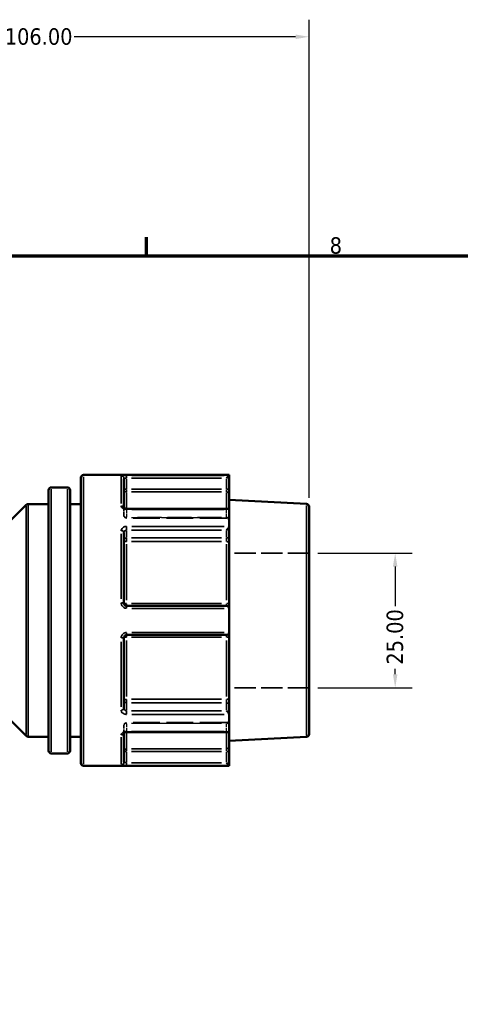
# Model space of a CAD drawing. Header units: millimetres. Extents: x 0 to 893, y 0 to 988.
# Tile 7 of 20: x 467 to 549, y 435 to 618. Entities that reach past the tile are written whole.
import ezdxf

# ---------------------------------------------------------------- set-up
doc = ezdxf.new("R2010")
doc.units = ezdxf.units.MM
doc.linetypes.add('DASHED', pattern=[0.2067, 0.1654, -0.0413])
for name, color, linetype, lineweight in [('Border (ANSI)', 7, 'Continuous', 70), ('Dimension (ANSI)', 7, 'Continuous', 25), ('Hidden (ANSI)', 7, 'DASHED', 35), ('Hidden Narrow (ANSI)', 7, 'DASHED', 25), ('Visible (ANSI)', 7, 'Continuous', 50), ('Visible Narrow (ANSI)', 7, 'Continuous', 35)]:
    doc.layers.add(name, color=color, linetype=linetype, lineweight=lineweight)
doc.styles.add('Note Text (ANSI)', font='tahoma.ttf')
doc.dimstyles.new('Default - mm (ANSI)', dxfattribs={"dimtxt": 3.048, "dimasz": 2.5, "dimexe": 3.175, "dimexo": 1.6002, "dimgap": 0.8, "dimtad": 0, "dimtoh": 1, "dimrnd": 1e-08, "dimzin": 4, "dimdsep": 46, "dimtxsty": 'Note Text (ANSI)', "dimcen": 0.09, "dimdle": 10, "dimclrd": 256, "dimclre": 256, "dimclrt": 256, "dimadec": 1, "dimazin": 1, "dimtfac": 1, "dimtofl": 0, "dimtmove": 0, "dimatfit": 3, "dimfxl": 1, "dimtolj": 1, "dimtzin": 4, "dimlwd": -1, "dimlwe": -1, "dimarcsym": 0})

# ---------------------------------------------------------------- blocks, each defined once
blk = doc.blocks.new('Borders Default Border')
at = {"layer": 'Border (ANSI)'}
blk.add_line((490.58, 574), (490.58, 577.45), dxfattribs=at)
at = {"layer": 'Border (ANSI)', "flags": 128}
blk.add_lwpolyline([(20, 20), (20, 574), (821, 574), (821, 20), (20, 20)], dxfattribs=at)
at = {"layer": 'Border (ANSI)', "insert": (524.63, 574.33), "char_height": 3.05, "attachment_point": 7, "style": 'Note Text (ANSI)'}
blk.add_mtext('8', dxfattribs=at)
blk = doc.blocks.new('*D9')
at = {"layer": 'Defpoints', "color": 0, "transparency": 16777216}
for p in [(520.8, 518.81), (520.8, 493.81), (536.8, 493.81)]:
    blk.add_point(p, dxfattribs=at)
at = {"layer": 'Dimension (ANSI)', "transparency": 16777216}
for p, q in [((522.4, 518.81), (539.97, 518.81)), ((536.8, 516.31), (536.8, 508.94)), ((536.8, 496.31), (536.8, 497.3)), ((522.4, 493.81), (539.97, 493.81))]:
    blk.add_line(p, q, dxfattribs=at)
for points in [[(536.38, 516.31), (537.22, 516.31), (536.8, 518.81)], [(536.38, 496.31), (537.22, 496.31), (536.8, 493.81)]]:
    blk.add_solid(points, dxfattribs=at)
at = {"layer": 'Dimension (ANSI)', "transparency": 16777216, "insert": (535.21, 498.1), "char_height": 3.048, "attachment_point": 1, "rotation": 90, "style": 'Note Text (ANSI)'}
blk.add_mtext('\\A1;25.00', dxfattribs=at)
blk = doc.blocks.new('*D10')
at = {"layer": 'Defpoints', "color": 0, "transparency": 16777216}
for p in [(520.8, 614.65), (414.8, 562.06), (520.8, 527.44)]:
    blk.add_point(p, dxfattribs=at)
at = {"layer": 'Dimension (ANSI)', "transparency": 16777216}
for p, q in [((414.8, 563.66), (414.8, 617.82)), ((520.8, 529.04), (520.8, 617.82)), ((417.3, 614.65), (463.46, 614.65)), ((518.3, 614.65), (477.14, 614.65))]:
    blk.add_line(p, q, dxfattribs=at)
for points in [[(417.3, 615.06), (417.3, 614.23), (414.8, 614.65)], [(518.3, 615.06), (518.3, 614.23), (520.8, 614.65)]]:
    blk.add_solid(points, dxfattribs=at)
at = {"layer": 'Dimension (ANSI)', "transparency": 16777216, "insert": (464.26, 616.23), "char_height": 3.048, "attachment_point": 1, "style": 'Note Text (ANSI)'}
blk.add_mtext('\\A1;106.00', dxfattribs=at)

msp = doc.modelspace()

# ---------------------------------------------------------------- linework, layer by layer
at = {"layer": 'Hidden (ANSI)', "ltscale": 0.083185}
msp.add_line((486.399, 527.202), (486.399, 527.175), dxfattribs=at)
at = {"layer": 'Hidden (ANSI)', "ltscale": 3.750024}
for p, q in [((486.399, 525.783), (486.399, 527.175)), ((486.399, 485.447), (486.399, 486.839))]:
    msp.add_line(p, q, dxfattribs=at)
at = {"layer": 'Hidden (ANSI)', "ltscale": 29.930656}
for p, q in [((505.459, 525.283), (486.899, 525.283)), ((505.459, 487.339), (486.899, 487.339))]:
    msp.add_line(p, q, dxfattribs=at)
at = {"layer": 'Hidden (ANSI)', "ltscale": 23.931623}
for p, q in [((520.799, 518.811), (505.959, 518.811)), ((520.799, 493.811), (505.959, 493.811))]:
    msp.add_line(p, q, dxfattribs=at)
at = {"layer": 'Hidden (ANSI)', "ltscale": 0.083281}
msp.add_line((486.399, 485.447), (486.399, 485.42), dxfattribs=at)
at = {"layer": 'Hidden (ANSI)', "ltscale": 1.495845}
for centre, start, end in [((486.899, 525.783), 180, 270), ((505.459, 524.783), 0, 90), ((486.899, 486.839), 90, 180), ((505.459, 487.839), 270, 0)]:
    msp.add_arc(centre, 0.5, start, end, dxfattribs=at)
at = {"layer": 'Hidden (ANSI)', "ltscale": 1.007576}
for centre, major_axis, start_param, end_param in [((505.459, 526.54), (0.462, 0.462), 0.3926991, 1.1780972), ((505.459, 486.082), (0.462, -0.462), 5.1050881, 5.8904862)]:
    msp.add_ellipse(centre, major_axis=major_axis, ratio=0.4142136, start_param=start_param, end_param=end_param, dxfattribs=at)
at = {"layer": 'Hidden (ANSI)', "ltscale": 0.48903}
msp.add_open_spline([(486.392, 527.211), (486.392, 527.211), (486.394, 527.207), (486.398, 527.194), (486.399, 527.185), (486.399, 527.175)], degree=3, knots=[0.124577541, 0.124577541, 0.124577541, 0.124577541, 0.140992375, 0.140992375, 0.157512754, 0.157512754, 0.157512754, 0.157512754], dxfattribs=at)
at = {"layer": 'Hidden (ANSI)', "ltscale": 0.487662}
msp.add_open_spline([(486.399, 527.175), (486.399, 527.194), (486.393, 527.21), (486.392, 527.211), (486.392, 527.211), (486.392, 527.211)], degree=3, knots=[0, 0, 0, 0, 0.031502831, 0.031502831, 0.032841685, 0.032841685, 0.032841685, 0.032841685], dxfattribs=at)
at = {"layer": 'Hidden (ANSI)', "ltscale": 2.105221}
msp.add_open_spline([(486.899, 485.582), (486.844, 485.582), (486.789, 485.577), (486.685, 485.56), (486.636, 485.548), (486.551, 485.519), (486.514, 485.502), (486.456, 485.47), (486.434, 485.454), (486.405, 485.428), (486.397, 485.418), (486.39, 485.408), (486.393, 485.411), (486.398, 485.427), (486.399, 485.437), (486.399, 485.447)], degree=3, knots=[0, 0, 0, 0, 0.02450984, 0.02450984, 0.04873565, 0.04873565, 0.07214944, 0.07214944, 0.09449088, 0.09449088, 0.11641991, 0.11641991, 0.14099237, 0.14099237, 0.15751275, 0.15751275, 0.15751275, 0.15751275], dxfattribs=at)
at = {"layer": 'Hidden (ANSI)', "ltscale": 0.488977}
msp.add_open_spline([(486.399, 485.447), (486.399, 485.428), (486.393, 485.412), (486.392, 485.411), (486.392, 485.411), (486.392, 485.411)], degree=3, knots=[0, 0, 0, 0, 0.031502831, 0.031502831, 0.032935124, 0.032935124, 0.032935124, 0.032935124], dxfattribs=at)
at = {"layer": 'Hidden Narrow (ANSI)', "ltscale": 0.071139}
for p, q in [((486.899, 526.895), (486.899, 526.92)), ((486.899, 485.701), (486.899, 485.727))]:
    msp.add_line(p, q, dxfattribs=at)
at = {"layer": 'Hidden Narrow (ANSI)', "ltscale": 3.550614}
for p, q in [((486.899, 526.82), (486.899, 525.502)), ((505.459, 525.502), (505.459, 526.82)), ((486.899, 487.119), (486.899, 485.801)), ((505.459, 485.801), (505.459, 487.119))]:
    msp.add_line(p, q, dxfattribs=at)
at = {"layer": 'Hidden Narrow (ANSI)', "ltscale": 26.937592}
for p, q in [((504.531, 526.894), (487.827, 526.894)), ((487.827, 525.429), (504.531, 525.429)), ((504.531, 525.386), (487.827, 525.386)), ((487.827, 487.236), (504.531, 487.236)), ((504.531, 487.193), (487.827, 487.193)), ((487.827, 485.728), (504.531, 485.728))]:
    msp.add_line(p, q, dxfattribs=at)
at = {"layer": 'Hidden Narrow (ANSI)', "ltscale": 0.490266}
for p, q in [((505.459, 526.901), (505.459, 527.033)), ((505.459, 485.589), (505.459, 485.721))]:
    msp.add_line(p, q, dxfattribs=at)
at = {"layer": 'Hidden Narrow (ANSI)', "ltscale": 0.673075}
for p, q in [((486.899, 525.283), (486.899, 525.415)), ((505.459, 525.415), (505.459, 525.283)), ((486.899, 487.206), (486.899, 487.339)), ((505.459, 487.339), (505.459, 487.206))]:
    msp.add_line(p, q, dxfattribs=at)
at = {"layer": 'Hidden Narrow (ANSI)', "ltscale": 0.062062}
msp.add_ellipse((485.899, 527.175), major_axis=(0.5, 0), ratio=0.7873189, start_param=0.0036263, end_param=0.0688989, dxfattribs=at)
at = {"layer": 'Hidden Narrow (ANSI)', "ltscale": 1.346251}
for centre, major_axis, ratio, start_param, end_param in [((486.899, 525.783), (-0.5, 0), 0.7071068, 0.0785398, 1.4922565), ((486.899, 525.783), (-0.5, 0), 0.7932537, 0.0785398, 1.4922565), ((505.459, 525.075), (0.5, 0), 0.7071068, 0.0785398, 1.4922565), ((505.459, 524.989), (0.5, 0), 0.7932537, 0.0785398, 1.4922565), ((486.899, 486.839), (-0.5, 0), 0.7932537, 4.7909288, 6.2046455), ((486.899, 486.839), (-0.5, 0), 0.7071068, 4.7909288, 6.2046455), ((505.459, 487.632), (0.5, 0), 0.7932537, 4.7909288, 6.2046455), ((505.459, 487.546), (0.5, 0), 0.7071068, 4.7909288, 6.2046455)]:
    msp.add_ellipse(centre, major_axis=major_axis, ratio=ratio, start_param=start_param, end_param=end_param, dxfattribs=at)
at = {"layer": 'Hidden Narrow (ANSI)', "ltscale": 0.062173}
msp.add_ellipse((485.899, 485.447), major_axis=(0.5, 0), ratio=0.7873189, start_param=6.2141633, end_param=6.2795526, dxfattribs=at)
at = {"layer": 'Hidden Narrow (ANSI)', "ltscale": 1.36077}
msp.add_open_spline([(486.899, 526.894), (486.866, 526.894), (486.833, 526.896), (486.749, 526.906), (486.699, 526.916), (486.593, 526.951), (486.541, 526.978), (486.446, 527.049), (486.412, 527.097), (486.4, 527.155), (486.399, 527.165), (486.399, 527.175)], degree=3, knots=[0, 0, 0, 0, 0.01979251, 0.01979251, 0.05146052, 0.05146052, 0.09262893, 0.09262893, 0.14614787, 0.14614787, 0.15751275, 0.15751275, 0.15751275, 0.15751275], dxfattribs=at)
at = {"layer": 'Hidden Narrow (ANSI)', "ltscale": 1.360673}
msp.add_open_spline([(486.399, 485.447), (486.399, 485.474), (486.407, 485.501), (486.446, 485.57), (486.489, 485.61), (486.621, 485.686), (486.719, 485.715), (486.849, 485.727), (486.874, 485.728), (486.899, 485.728)], degree=3, knots=[0, 0, 0, 0, 0.03042163, 0.03042163, 0.07909623, 0.07909623, 0.14237321, 0.14237321, 0.15751415, 0.15751415, 0.15751415, 0.15751415], dxfattribs=at)
at = {"layer": 'Visible (ANSI)'}
for p, q in [((478.399, 479.811), (478.399, 532.811)), ((505.959, 533.311), (478.899, 533.311)), ((486.399, 532.617), (486.399, 527.202)), ((505.957, 533.218), (505.459, 532.719)), ((505.959, 533.311), (505.959, 533.221)), ((505.959, 530.648), (505.959, 533.221)), ((472.399, 482.122), (472.399, 530.5)), ((475.899, 531), (472.899, 531)), ((476.399, 530.5), (476.399, 482.122)), ((505.959, 529.657), (505.959, 530.648)), ((505.959, 529.657), (505.959, 526.895)), ((520.325, 527.936), (505.959, 528.689)), ((460.445, 519.957), (468.253, 527.764)), ((472.399, 527.911), (468.606, 527.911)), ((478.399, 527.911), (476.399, 527.911)), ((505.813, 527.04), (486.899, 527.04)), ((505.959, 526.895), (505.959, 523.784)), ((520.799, 527.436), (520.799, 485.185)), ((505.959, 521.964), (505.959, 523.784)), ((486.399, 522.649), (486.399, 509.511)), ((505.959, 520.648), (505.959, 521.964)), ((505.959, 520.648), (505.959, 509.38)), ((505.459, 509.011), (486.899, 509.011)), ((505.959, 508.511), (505.959, 509.38)), ((505.959, 508.511), (505.959, 504.111)), ((486.399, 503.111), (486.399, 489.972)), ((486.899, 503.611), (505.459, 503.611)), ((505.959, 503.241), (505.959, 504.111)), ((505.959, 503.241), (505.959, 491.973)), ((460.445, 492.664), (468.253, 484.857)), ((505.959, 490.657), (505.959, 491.973)), ((505.959, 488.838), (505.959, 490.657)), ((505.959, 488.838), (505.959, 485.727)), ((472.399, 484.711), (468.606, 484.711)), ((478.399, 484.711), (476.399, 484.711)), ((486.399, 485.42), (486.399, 480.005)), ((486.899, 485.582), (505.813, 485.582)), ((505.959, 485.727), (505.959, 482.965)), ((520.325, 484.686), (505.959, 483.933)), ((505.959, 481.974), (505.959, 482.965)), ((475.899, 481.622), (472.899, 481.622)), ((505.959, 479.401), (505.959, 481.974)), ((505.959, 479.311), (478.899, 479.311)), ((505.459, 479.902), (505.957, 479.404)), ((505.959, 479.401), (505.959, 479.311))]:
    msp.add_line(p, q, dxfattribs=at)
for centre, start, end in [((478.899, 532.811), 90, 180), ((472.899, 530.5), 90, 180), ((475.899, 530.5), 0, 90), ((468.606, 527.411), 90, 135), ((520.299, 527.436), 0, 87), ((505.459, 508.511), 4.76211, 90), ((505.459, 504.111), 270, 355.23789), ((468.606, 485.211), 225, 270), ((520.299, 485.185), 273, 0), ((472.899, 482.122), 180, 270), ((475.899, 482.122), 270, 0), ((478.899, 479.811), 180, 270)]:
    msp.add_arc(centre, 0.5, start, end, dxfattribs=at)
for centre, major_axis, start_param, end_param in [((505.459, 526.54), (0.462, 0.462), 5.9736008, 6.6758844), ((505.459, 523.429), (-0.462, -0.462), 1.1780972, 2.665779), ((505.459, 489.193), (0.462, -0.462), 0.4758136, 1.9634954), ((505.459, 486.082), (0.462, -0.462), 5.8904862, 6.5927699)]:
    msp.add_ellipse(centre, major_axis=major_axis, ratio=0.4142136, start_param=start_param, end_param=end_param, dxfattribs=at)
for points in [[(505.959, 533.221), (505.959, 533.22), (505.958, 533.219), (505.957, 533.218)], [(505.957, 526.922), (505.958, 526.913), (505.959, 526.904), (505.959, 526.895)], [(505.959, 523.784), (505.959, 523.773), (505.958, 523.763), (505.957, 523.752)], [(505.957, 508.552), (505.958, 508.538), (505.959, 508.525), (505.959, 508.511)], [(505.959, 504.111), (505.959, 504.097), (505.958, 504.083), (505.957, 504.069)], [(505.957, 488.87), (505.958, 488.859), (505.959, 488.849), (505.959, 488.838)], [(505.959, 485.727), (505.959, 485.718), (505.958, 485.709), (505.957, 485.7)], [(505.957, 479.404), (505.958, 479.403), (505.959, 479.402), (505.959, 479.401)]]:
    msp.add_open_spline(points, degree=3, dxfattribs=at)
for points, knots in [([(486.899, 527.04), (486.844, 527.04), (486.789, 527.045), (486.685, 527.061), (486.636, 527.074), (486.551, 527.103), (486.514, 527.119), (486.456, 527.152), (486.434, 527.168), (486.405, 527.194), (486.397, 527.204), (486.393, 527.21), (486.392, 527.211), (486.392, 527.211)], [0, 0, 0, 0, 0.02450984, 0.02450984, 0.04873565, 0.04873565, 0.07214944, 0.07214944, 0.09449088, 0.09449088, 0.11641991, 0.11641991, 0.12457754, 0.12457754, 0.12457754, 0.12457754]), ([(486.899, 509.011), (486.866, 509.011), (486.834, 509.014), (486.75, 509.031), (486.7, 509.049), (486.595, 509.108), (486.543, 509.153), (486.448, 509.277), (486.414, 509.362), (486.4, 509.469), (486.399, 509.49), (486.399, 509.511)], [0, 0, 0, 0, 0.01963427, 0.01963427, 0.05104911, 0.05104911, 0.0918884, 0.0918884, 0.14497947, 0.14497947, 0.15751281, 0.15751281, 0.15751281, 0.15751281]), ([(486.399, 503.111), (486.399, 503.168), (486.409, 503.225), (486.458, 503.364), (486.513, 503.442), (486.672, 503.571), (486.785, 503.611), (486.899, 503.611)], [0, 0, 0, 0, 0.03435848, 0.03435848, 0.08933205, 0.08933205, 0.15751354, 0.15751354, 0.15751354, 0.15751354]), ([(486.392, 485.411), (486.392, 485.411), (486.398, 485.42), (486.426, 485.447), (486.445, 485.462), (486.497, 485.494), (486.53, 485.51), (486.607, 485.539), (486.651, 485.552), (486.749, 485.572), (486.803, 485.579), (486.871, 485.581), (486.885, 485.582), (486.899, 485.582)], [0.03293512, 0.03293512, 0.03293512, 0.03293512, 0.05971916, 0.05971916, 0.08175749, 0.08175749, 0.10395199, 0.10395199, 0.1271525, 0.1271525, 0.15122998, 0.15122998, 0.15751415, 0.15751415, 0.15751415, 0.15751415])]:
    msp.add_open_spline(points, degree=3, knots=knots, dxfattribs=at)
at = {"layer": 'Visible Narrow (ANSI)'}
for p, q in [((478.899, 532.978), (478.899, 479.643)), ((485.899, 528.013), (485.899, 533.015)), ((486.899, 532.757), (486.899, 533.213)), ((486.899, 530.752), (486.899, 532.616)), ((487.827, 532.719), (504.531, 532.719)), ((505.004, 533.218), (487.852, 533.218)), ((505.459, 532.616), (505.459, 530.752)), ((472.899, 530.696), (472.899, 481.926)), ((475.899, 481.926), (475.899, 530.696)), ((486.86, 530.648), (486.401, 530.648)), ((486.899, 530.158), (486.899, 530.612)), ((486.899, 530.085), (486.899, 527.28)), ((504.531, 530.648), (487.827, 530.648)), ((487.827, 530.152), (504.531, 530.152)), ((505.459, 530.612), (505.459, 530.158)), ((505.459, 527.28), (505.459, 530.085)), ((505.957, 530.648), (505.498, 530.648)), ((468.253, 485.121), (468.253, 527.5)), ((468.606, 527.645), (468.606, 484.977)), ((486.899, 526.933), (486.899, 527.04)), ((487.852, 526.922), (505.004, 526.922)), ((520.325, 484.952), (520.325, 527.669)), ((486.899, 523.103), (486.899, 523.723)), ((486.899, 521.684), (486.899, 523.002)), ((487.827, 523.075), (504.531, 523.075)), ((505.004, 523.752), (487.852, 523.752)), ((505.459, 523.002), (505.459, 521.684)), ((485.899, 510.298), (485.899, 522.374)), ((486.899, 520.982), (486.899, 521.584)), ((504.531, 521.611), (487.827, 521.611)), ((487.827, 520.953), (504.531, 520.953)), ((505.459, 521.584), (505.459, 520.982)), ((486.899, 520.448), (486.899, 510.069)), ((505.459, 510.069), (505.459, 520.448)), ((486.899, 509.012), (486.899, 509.41)), ((486.899, 508.589), (486.899, 509.009)), ((504.531, 509.446), (487.827, 509.446)), ((487.852, 508.552), (505.004, 508.552)), ((505.459, 509.41), (505.459, 509.012)), ((486.899, 503.612), (486.899, 504.032)), ((486.899, 503.212), (486.899, 503.61)), ((487.827, 503.176), (504.531, 503.176)), ((505.004, 504.069), (487.852, 504.069)), ((505.459, 503.61), (505.459, 503.212)), ((485.899, 490.248), (485.899, 502.324)), ((486.899, 502.553), (486.899, 492.174)), ((505.459, 492.174), (505.459, 502.553)), ((504.531, 491.669), (487.827, 491.669)), ((486.899, 491.037), (486.899, 491.64)), ((486.899, 489.62), (486.899, 490.938)), ((487.827, 491.011), (504.531, 491.011)), ((505.459, 491.64), (505.459, 491.037)), ((505.459, 490.938), (505.459, 489.62)), ((486.899, 488.899), (486.899, 489.519)), ((504.531, 489.546), (487.827, 489.546)), ((487.852, 488.87), (505.004, 488.87)), ((485.899, 479.607), (485.899, 484.609)), ((486.899, 485.582), (486.899, 485.689)), ((486.899, 485.342), (486.899, 482.537)), ((505.004, 485.7), (487.852, 485.7)), ((505.459, 482.537), (505.459, 485.342)), ((486.401, 481.974), (486.86, 481.974)), ((486.899, 482.01), (486.899, 482.463)), ((486.899, 480.006), (486.899, 481.87)), ((504.531, 482.469), (487.827, 482.469)), ((487.827, 481.974), (504.531, 481.974)), ((505.459, 482.463), (505.459, 482.01)), ((505.459, 481.87), (505.459, 480.006)), ((505.498, 481.974), (505.957, 481.974)), ((486.899, 479.409), (486.899, 479.865)), ((504.531, 479.902), (487.827, 479.902)), ((487.852, 479.404), (505.004, 479.404))]:
    msp.add_line(p, q, dxfattribs=at)
for centre, major_axis, ratio, start_param, end_param in [((485.899, 532.617), (0.5, 0), 0.9926824, 0.0785398, 1.4922565), ((486.899, 530.648), (-0.5, 0), 0.9914662, 0.0785398, 1.4922565), ((505.459, 529.657), (0.5, 0), 0.9914662, 0.0785398, 1.4922565), ((485.899, 527.175), (0.5, 0), 0.7873189, 0.1474387, 1.4958828), ((485.899, 522.649), (0.5, 0), 0.616546, 0.0785398, 1.4922565), ((486.899, 521.257), (-0.5, 0), 0.7071068, 4.7909288, 6.2046455), ((486.899, 521.257), (-0.5, 0), 0.6088913, 0.0785398, 1.4922565), ((505.459, 521.964), (0.5, 0), 0.7071068, 4.7909288, 6.2046455), ((505.459, 520.648), (0.5, 0), 0.6088913, 0.0785398, 1.4922565), ((485.899, 509.511), (0.5, 0), 0.1207547, 0.0785398, 1.4922565), ((486.899, 509.511), (-0.5, 0), 0.1303639, 0.0785398, 1.4922565), ((505.459, 509.38), (0.5, 0), 0.1303639, 0.0785398, 1.4922565), ((485.899, 503.111), (0.5, 0), 0.1207547, 4.7909288, 6.2046455), ((486.899, 503.111), (-0.5, 0), 0.1303639, 4.7909288, 6.2046455), ((505.459, 503.241), (0.5, 0), 0.1303639, 4.7909288, 6.2046455), ((486.899, 491.365), (-0.5, 0), 0.6088913, 4.7909288, 6.2046455), ((505.459, 491.973), (0.5, 0), 0.6088913, 4.7909288, 6.2046455), ((485.899, 489.972), (0.5, 0), 0.616546, 4.7909288, 6.2046455), ((486.899, 491.365), (-0.5, 0), 0.7071068, 0.0785398, 1.4922565), ((505.459, 490.657), (0.5, 0), 0.7071068, 0.0785398, 1.4922565), ((485.899, 485.447), (0.5, 0), 0.7873189, 4.7872961, 6.1356235), ((505.459, 482.965), (0.5, 0), 0.9914662, 4.7909288, 6.2046455), ((486.899, 481.974), (-0.5, 0), 0.9914662, 4.7909288, 6.2046455), ((485.899, 480.005), (0.5, 0), 0.9926824, 4.7909288, 6.2046455)]:
    msp.add_ellipse(centre, major_axis=major_axis, ratio=ratio, start_param=start_param, end_param=end_param, dxfattribs=at)
for points, knots in [([(486.899, 533.218), (486.672, 533.218), (486.445, 533.211), (486.127, 533.187), (486.018, 533.172), (485.919, 533.141), (485.899, 533.127), (485.899, 533.113)], [-0.15751354, -0.15751354, -0.15751354, -0.15751354, -0.08933205, -0.08933205, -0.03435848, -0.03435848, 0, 0, 0, 0]), ([(486.399, 532.617), (486.399, 532.631), (486.409, 532.644), (486.458, 532.674), (486.513, 532.689), (486.672, 532.713), (486.785, 532.719), (486.899, 532.719)], [0, 0, 0, 0, 0.03435848, 0.03435848, 0.08933205, 0.08933205, 0.15751354, 0.15751354, 0.15751354, 0.15751354]), ([(485.899, 527.568), (485.899, 527.545), (485.901, 527.521), (485.925, 527.385), (485.993, 527.275), (486.182, 527.112), (486.288, 527.051), (486.499, 526.973), (486.599, 526.948), (486.767, 526.926), (486.833, 526.922), (486.899, 526.922)], [-0.15751275, -0.15751275, -0.15751275, -0.15751275, -0.14614787, -0.14614787, -0.09262893, -0.09262893, -0.05146052, -0.05146052, -0.01979251, -0.01979251, 0, 0, 0, 0]), ([(486.899, 523.752), (486.849, 523.752), (486.798, 523.749), (486.54, 523.718), (486.342, 523.64), (486.078, 523.433), (485.992, 523.32), (485.914, 523.12), (485.899, 523.039), (485.899, 522.958)], [-0.15751415, -0.15751415, -0.15751415, -0.15751415, -0.14237321, -0.14237321, -0.07909623, -0.07909623, -0.03042163, -0.03042163, 0, 0, 0, 0]), ([(486.399, 522.649), (486.399, 522.694), (486.407, 522.737), (486.446, 522.845), (486.489, 522.906), (486.621, 523.016), (486.719, 523.057), (486.849, 523.074), (486.874, 523.075), (486.899, 523.075)], [0, 0, 0, 0, 0.03042163, 0.03042163, 0.07909623, 0.07909623, 0.14237321, 0.14237321, 0.15751415, 0.15751415, 0.15751415, 0.15751415]), ([(485.899, 509.571), (485.899, 509.529), (485.902, 509.487), (485.929, 509.267), (485.997, 509.095), (486.187, 508.843), (486.292, 508.75), (486.502, 508.63), (486.601, 508.593), (486.768, 508.559), (486.834, 508.552), (486.899, 508.552)], [-0.15751281, -0.15751281, -0.15751281, -0.15751281, -0.14497947, -0.14497947, -0.0918884, -0.0918884, -0.05104911, -0.05104911, -0.01963427, -0.01963427, 0, 0, 0, 0]), ([(486.899, 504.069), (486.672, 504.069), (486.445, 503.987), (486.127, 503.724), (486.018, 503.567), (485.919, 503.282), (485.899, 503.166), (485.899, 503.05)], [-0.15751354, -0.15751354, -0.15751354, -0.15751354, -0.08933205, -0.08933205, -0.03435848, -0.03435848, 0, 0, 0, 0]), ([(486.899, 489.546), (486.866, 489.546), (486.833, 489.549), (486.749, 489.563), (486.699, 489.578), (486.593, 489.628), (486.541, 489.667), (486.446, 489.773), (486.412, 489.846), (486.4, 489.939), (486.399, 489.956), (486.399, 489.972)], [0, 0, 0, 0, 0.01979251, 0.01979251, 0.05146052, 0.05146052, 0.09262893, 0.09262893, 0.14614787, 0.14614787, 0.15751275, 0.15751275, 0.15751275, 0.15751275]), ([(485.899, 489.664), (485.899, 489.634), (485.901, 489.603), (485.925, 489.432), (485.993, 489.295), (486.182, 489.097), (486.288, 489.024), (486.499, 488.93), (486.599, 488.901), (486.767, 488.875), (486.833, 488.87), (486.899, 488.87)], [-0.15751275, -0.15751275, -0.15751275, -0.15751275, -0.14614787, -0.14614787, -0.09262893, -0.09262893, -0.05146052, -0.05146052, -0.01979251, -0.01979251, 0, 0, 0, 0]), ([(486.899, 485.7), (486.849, 485.7), (486.798, 485.697), (486.54, 485.671), (486.342, 485.605), (486.078, 485.434), (485.992, 485.342), (485.914, 485.181), (485.899, 485.117), (485.899, 485.053)], [-0.15751415, -0.15751415, -0.15751415, -0.15751415, -0.14237321, -0.14237321, -0.07909623, -0.07909623, -0.03042163, -0.03042163, 0, 0, 0, 0]), ([(485.899, 479.508), (485.899, 479.503), (485.902, 479.498), (485.929, 479.473), (485.997, 479.454), (486.187, 479.43), (486.292, 479.421), (486.502, 479.411), (486.601, 479.407), (486.768, 479.405), (486.834, 479.404), (486.899, 479.404)], [-0.15751281, -0.15751281, -0.15751281, -0.15751281, -0.14497947, -0.14497947, -0.0918884, -0.0918884, -0.05104911, -0.05104911, -0.01963427, -0.01963427, 0, 0, 0, 0]), ([(486.899, 479.902), (486.866, 479.902), (486.834, 479.903), (486.75, 479.906), (486.7, 479.909), (486.595, 479.919), (486.543, 479.927), (486.448, 479.952), (486.414, 479.97), (486.4, 479.995), (486.399, 480), (486.399, 480.005)], [0, 0, 0, 0, 0.01963427, 0.01963427, 0.05104911, 0.05104911, 0.0918884, 0.0918884, 0.14497947, 0.14497947, 0.15751281, 0.15751281, 0.15751281, 0.15751281])]:
    msp.add_open_spline(points, degree=3, knots=knots, dxfattribs=at)

# ---------------------------------------------------------------- block references
msp.add_blockref('Borders Default Border', (0, 0))

# ---------------------------------------------------------------- dimensions: what is measured, and where the dimension line sits
at = {"layer": 'Dimension (ANSI)'}
dim = msp.add_linear_dim(base=(520.799, 614.648), p1=(414.799, 562.061), p2=(520.799, 527.436), dimstyle='Default - mm (ANSI)', override={"dimgap": 0.8, "dimtoh": 0, "dimdec": 2, "dimtol": 0, "dimlim": 0, "dimtp": 0, "dimtm": 0, "dimtdec": 2, "dimatfit": 1}, dxfattribs=at)
dim.commit()
dim.dimension.update_dxf_attribs({"geometry": '*D10', "text_midpoint": (470.299, 614.648), "dimtype": 160})
dim = msp.add_linear_dim(base=(536.799, 493.811), p1=(520.799, 518.811), p2=(520.799, 493.811), angle=90, dimstyle='Default - mm (ANSI)', override={"dimgap": 0.8, "dimtoh": 0, "dimdec": 2, "dimtol": 0, "dimlim": 0, "dimtp": 0, "dimtm": 0, "dimtdec": 2, "dimatfit": 1}, dxfattribs=at)
dim.commit()
dim.dimension.update_dxf_attribs({"geometry": '*D9', "text_midpoint": (536.799, 503.12), "dimtype": 160})

doc.saveas('drawing.dxf')
